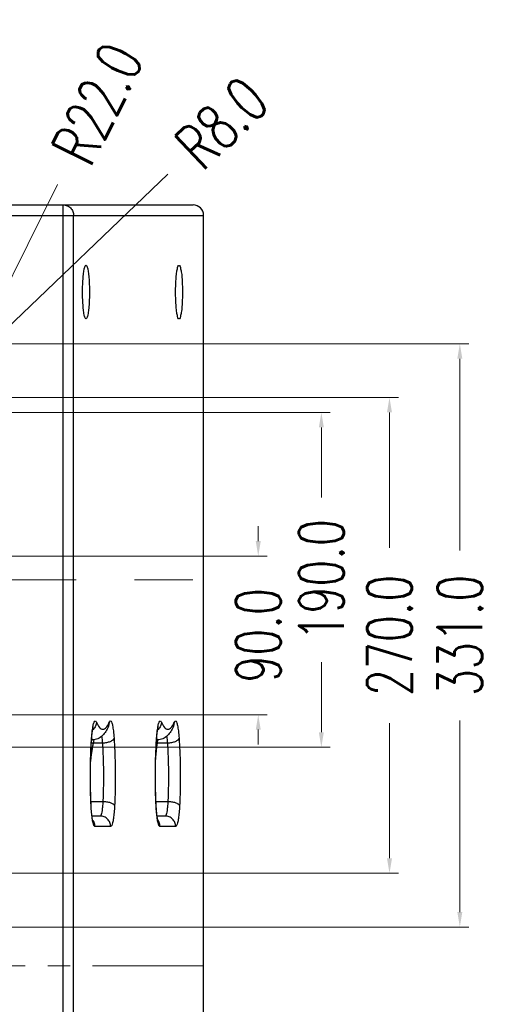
# Model space of a CAD drawing. Header units: inches. Extents: x 9801 to 15852, y -1049 to 3517.
# Tile 16 of 24: x 14223 to 14490, y 1470 to 2028. Entities that reach past the tile are written whole.
import ezdxf

# ---------------------------------------------------------------- set-up
doc = ezdxf.new("R2010")
doc.units = ezdxf.units.IN
doc.header["$LTSCALE"] = 17
doc.header["$MEASUREMENT"] = 0
doc.header["$PDMODE"] = 3
doc.header["$PDSIZE"] = 0.3125
doc.linetypes.add('CENTER', pattern=[0.6, 0.375, -0.075, 0.075, -0.075])
doc.layers.get('0').update_dxf_attribs({"linetype": 'CONTINUOUS'})
doc.layers.get('Defpoints').update_dxf_attribs({"linetype": 'CONTINUOUS'})
for name, color, linetype in [('3_ALL_AXES', 7, 'CONTINUOUS'), ('5标注', 1, 'CONTINUOUS'), ('7_ALL_FEATURES', 7, 'CONTINUOUS')]:
    doc.layers.add(name, color=color, linetype=linetype)
doc.layers.add('center', color=1, linetype='CENTER', lineweight=5)
doc.styles.add('TXT', font='txt.shx', dxfattribs={"width": 0.7, "bigfont": 'INTECAD.SHX'})
doc.dimstyles.new('标准样式', dxfattribs={"dimscale": 17, "dimtxt": 1.5, "dimasz": 0.5, "dimexe": 0.3, "dimexo": 0.2, "dimgap": 1, "dimtad": 0, "dimdec": 1, "dimzin": 1, "dimdsep": 46, "dimtxsty": 'TXT', "dimcen": 0.09, "dimclrd": 5, "dimclre": 252, "dimadec": 1, "dimazin": 0, "dimtfac": 1, "dimtdec": 1, "dimtofl": 0, "dimtmove": 0, "dimatfit": 3, "dimfxl": 0, "dimtzin": 0, "dimlwd": 13, "dimlwe": 13, "dimarcsym": 0})
doc.dimstyles.new('标准样式$3', dxfattribs={"dimscale": 17, "dimtxt": 1.5, "dimasz": 0.5, "dimexe": 0.3, "dimexo": 0.1, "dimgap": 1, "dimtad": 0, "dimtih": 1, "dimdec": 1, "dimzin": 1, "dimdsep": 46, "dimtxsty": 'TXT', "dimcen": 0.09, "dimclrd": 4, "dimclre": 4, "dimadec": 1, "dimazin": 0, "dimtfac": 1, "dimtdec": 1, "dimtmove": 0, "dimatfit": 3, "dimfxl": 0, "dimtzin": 0, "dimlwd": 13, "dimlwe": 13, "dimarcsym": 0})
doc.dimstyles.new('标准样式$4', dxfattribs={"dimscale": 17, "dimtxt": 1.5, "dimasz": 0.5, "dimexe": 0.3, "dimexo": 0.1, "dimgap": 1, "dimtad": 0, "dimdec": 1, "dimzin": 1, "dimdsep": 46, "dimtxsty": 'TXT', "dimcen": 0.09, "dimclrd": 4, "dimclre": 4, "dimadec": 1, "dimazin": 0, "dimtfac": 1, "dimtdec": 1, "dimtofl": 0, "dimtmove": 0, "dimatfit": 3, "dimfxl": 0, "dimtzin": 0, "dimlwd": 13, "dimlwe": 13, "dimarcsym": 0})

# ---------------------------------------------------------------- blocks, each defined once
blk = doc.blocks.new('*D28')
at = {"layer": '5标注', "color": 4, "lineweight": 13}
for p, q in [((14307.31, 1940.64), (14201.01, 1838.89)), ((14187.56, 1827.48), (14190.62, 1827.48)), ((14189.09, 1825.95), (14189.09, 1829.01))]:
    blk.add_line(p, q, dxfattribs=at)
at = {"layer": '5标注', "color": 4}
blk.add_solid([(14200.03, 1839.91), (14201.99, 1837.86), (14194.87, 1833.01)], dxfattribs=at)
at = {"layer": 'Defpoints', "color": 0}
for p in [(14194.87, 1833.01), (14189.09, 1827.48)]:
    blk.add_point(p, dxfattribs=at)
at = {"layer": '5标注', "color": 0, "insert": (14337.86, 1969.88), "char_height": 25.5, "attachment_point": 5, "rotation": 43.7467, "style": 'TXT'}
blk.add_mtext('R8.0', dxfattribs=at)
blk = doc.blocks.new('*D27')
at = {"layer": '5标注', "color": 4, "lineweight": 13}
for p, q in [((14244.59, 1934.86), (14207.13, 1859.31)), ((14193.59, 1830.45), (14193.59, 1833.51)), ((14192.06, 1831.98), (14195.12, 1831.98))]:
    blk.add_line(p, q, dxfattribs=at)
at = {"layer": '5标注', "color": 4}
blk.add_solid([(14205.86, 1859.93), (14208.4, 1858.68), (14203.36, 1851.69)], dxfattribs=at)
at = {"layer": 'Defpoints', "color": 0}
for p in [(14203.36, 1851.69), (14193.59, 1831.98)]:
    blk.add_point(p, dxfattribs=at)
at = {"layer": '5标注', "color": 0, "insert": (14267.33, 1980.75), "char_height": 25.5, "attachment_point": 5, "rotation": 63.6334, "style": 'TXT'}
blk.add_mtext('R22.0', dxfattribs=at)
blk = doc.blocks.new('*D40')
at = {"layer": '5标注', "color": 5, "lineweight": 13}
blk.add_line((14182.93, 1560.33), (14197.48, 1550.48), dxfattribs=at)
at = {"layer": '5标注', "color": 252, "lineweight": 13}
for p, q in [((14205.56, 1543.98), (14208.62, 1543.98)), ((14207.09, 1542.45), (14207.09, 1545.51))]:
    blk.add_line(p, q, dxfattribs=at)
at = {"layer": '5标注', "color": 5}
blk.add_solid([(14198.28, 1551.65), (14196.69, 1549.31), (14204.52, 1545.72)], dxfattribs=at)
at = {"layer": 'Defpoints', "color": 0}
for p in [(14204.52, 1545.72), (14209.66, 1542.24)]:
    blk.add_point(p, dxfattribs=at)
at = {"layer": '5标注', "color": 0, "insert": (14142.25, 1587.85), "char_height": 20.4, "attachment_point": 5, "rotation": 325.9141, "style": 'TXT'}
blk.add_mtext('\\A1;{\\H0.7x;\\S12-∅6.2^ 打M4的埋钉;}', dxfattribs=at)
blk = doc.blocks.new('*D77')
at = {"layer": '5标注', "color": 252, "lineweight": 13}
for p, q in [((14147.43, 1844.48), (14478.14, 1844.48)), ((14147.43, 1513.48), (14478.14, 1513.48))]:
    blk.add_line(p, q, dxfattribs=at)
at = {"layer": '5标注', "color": 5, "lineweight": 13}
for p, q in [((14473.04, 1835.98), (14473.04, 1727.22)), ((14473.04, 1521.98), (14473.04, 1630.74))]:
    blk.add_line(p, q, dxfattribs=at)
at = {"layer": '5标注', "color": 5}
for points in [[(14471.63, 1835.98), (14474.46, 1835.98), (14473.04, 1844.48)], [(14471.63, 1521.98), (14474.46, 1521.98), (14473.04, 1513.48)]]:
    blk.add_solid(points, dxfattribs=at)
at = {"layer": 'Defpoints', "color": 0}
for p in [(14144.03, 1844.48), (14473.04, 1844.48), (14144.03, 1513.48)]:
    blk.add_point(p, dxfattribs=at)
at = {"layer": '5标注', "color": 0, "insert": (14473.04, 1678.98), "char_height": 25.5, "attachment_point": 5, "rotation": 90, "style": 'TXT'}
blk.add_mtext('331.0', dxfattribs=at)
blk = doc.blocks.new('*D76')
at = {"layer": '5标注', "color": 252, "lineweight": 13}
for p, q in [((14212.13, 1813.98), (14438.2, 1813.98)), ((14212.13, 1543.98), (14438.2, 1543.98))]:
    blk.add_line(p, q, dxfattribs=at)
at = {"layer": '5标注', "color": 5, "lineweight": 13}
for p, q in [((14433.1, 1805.48), (14433.1, 1728.7)), ((14433.1, 1552.48), (14433.1, 1629.25))]:
    blk.add_line(p, q, dxfattribs=at)
at = {"layer": '5标注', "color": 5}
for points in [[(14431.68, 1805.48), (14434.52, 1805.48), (14433.1, 1813.98)], [(14431.68, 1552.48), (14434.52, 1552.48), (14433.1, 1543.98)]]:
    blk.add_solid(points, dxfattribs=at)
at = {"layer": 'Defpoints', "color": 0}
for p in [(14208.73, 1813.98), (14208.73, 1543.98), (14433.1, 1543.98)]:
    blk.add_point(p, dxfattribs=at)
at = {"layer": '5标注', "color": 0, "insert": (14433.1, 1678.98), "char_height": 25.5, "attachment_point": 5, "rotation": 90, "style": 'TXT'}
blk.add_mtext('270.0', dxfattribs=at)
blk = doc.blocks.new('*D75')
at = {"layer": '5标注', "color": 252, "lineweight": 13}
for p, q in [((14179.79, 1805.48), (14399.52, 1805.48)), ((14179.79, 1615.48), (14399.52, 1615.48))]:
    blk.add_line(p, q, dxfattribs=at)
at = {"layer": '5标注', "color": 5, "lineweight": 13}
for p, q in [((14394.42, 1796.98), (14394.42, 1757.23)), ((14394.42, 1623.98), (14394.42, 1663.73))]:
    blk.add_line(p, q, dxfattribs=at)
at = {"layer": '5标注', "color": 5}
for points in [[(14393, 1796.98), (14395.83, 1796.98), (14394.42, 1805.48)], [(14393, 1623.98), (14395.83, 1623.98), (14394.42, 1615.48)]]:
    blk.add_solid(points, dxfattribs=at)
at = {"layer": 'Defpoints', "color": 0}
for p in [(14176.39, 1805.48), (14176.39, 1615.48), (14394.42, 1615.48)]:
    blk.add_point(p, dxfattribs=at)
at = {"layer": '5标注', "color": 0, "insert": (14394.42, 1710.48), "char_height": 25.5, "attachment_point": 5, "rotation": 90, "style": 'TXT'}
blk.add_mtext('190.0', dxfattribs=at)
blk = doc.blocks.new('*D74')
at = {"layer": '5标注', "color": 5, "lineweight": 13}
for p, q in [((14358.6, 1732.48), (14358.6, 1740.98)), ((14358.6, 1625.48), (14358.6, 1616.98))]:
    blk.add_line(p, q, dxfattribs=at)
at = {"layer": '5标注', "color": 252, "lineweight": 13}
for p, q in [((14211.91, 1723.98), (14363.7, 1723.98)), ((14211.91, 1633.98), (14363.7, 1633.98))]:
    blk.add_line(p, q, dxfattribs=at)
at = {"layer": '5标注', "color": 5}
for points in [[(14357.18, 1732.48), (14360.01, 1732.48), (14358.6, 1723.98)], [(14357.18, 1625.48), (14360.01, 1625.48), (14358.6, 1633.98)]]:
    blk.add_solid(points, dxfattribs=at)
at = {"layer": 'Defpoints', "color": 0}
for p in [(14208.51, 1723.98), (14208.51, 1633.98), (14358.6, 1633.98)]:
    blk.add_point(p, dxfattribs=at)
at = {"layer": '5标注', "color": 0, "insert": (14358.6, 1678.98), "char_height": 25.5, "attachment_point": 5, "rotation": 90, "style": 'TXT'}
blk.add_mtext('90.0', dxfattribs=at)

msp = doc.modelspace()

# ---------------------------------------------------------------- linework, layer by layer
at = {"color": 7, "linetype": 'Continuous'}
for p, q in [((13862.59, 1923.28), (14321.59, 1923.28)), ((14247.83, 1059.68), (14247.83, 1923.28)), ((13856.59, 1917.28), (14327.59, 1917.28)), ((14253.78, 1065.68), (14253.78, 1917.28)), ((14273.97, 1629.71), (14273.52, 1627.3)), ((14310.88, 1629.71), (14310.42, 1627.3)), ((14263.96, 1620.26), (14263.99, 1620.67)), ((14263.99, 1620.67), (14264.03, 1620.26)), ((14264.03, 1620.26), (14264.06, 1620.67)), ((14264.85, 1625.64), (14264.62, 1625.43)), ((14300.87, 1620.26), (14300.89, 1620.67)), ((14300.89, 1620.67), (14300.93, 1620.26)), ((14300.93, 1620.26), (14300.96, 1620.67)), ((14301.76, 1625.64), (14301.52, 1625.43)), ((14264.41, 1619.68), (14264.03, 1619.68)), ((14265, 1617.81), (14265.19, 1618.73)), ((14270.1, 1617.81), (14265, 1617.81)), ((14265.19, 1618.73), (14265.43, 1619.9)), ((14301.31, 1619.68), (14300.93, 1619.68)), ((14307.01, 1617.81), (14301.32, 1617.81)), ((14270.37, 1584.54), (14263.67, 1584.54)), ((14263.69, 1582.35), (14263.68, 1582.65)), ((14263.69, 1582.35), (14263.73, 1582.65)), ((14263.75, 1582.36), (14263.73, 1582.65)), ((14307.27, 1584.54), (14300.57, 1584.54)), ((14300.59, 1582.35), (14300.58, 1582.65)), ((14300.59, 1582.35), (14300.63, 1582.65)), ((14300.65, 1582.36), (14300.63, 1582.65)), ((14268.86, 1576.48), (14264.26, 1576.48)), ((14305.76, 1576.48), (14301.17, 1576.48)), ((14274.81, 1570.48), (14265.91, 1570.48)), ((14311.72, 1570.48), (14302.81, 1570.48))]:
    msp.add_line(p, q, dxfattribs=at)
msp.add_arc((14321.59, 1917.28), 6, 0, 90, dxfattribs=at)
for points, start_tangent, end_tangent in [([(14247.83, 1923.28), (14250.1, 1922.82), (14252.03, 1921.52), (14253.32, 1919.57), (14253.78, 1917.28)], (1, 0), (0, -1)), ([(14311.68, 1873.78), (14311.76, 1878.08), (14311.99, 1882.02), (14312.35, 1885.3), (14312.82, 1887.65), (14313.35, 1888.87), (14313.62, 1888.92)], (0, 1), (1, 0)), ([(14313.62, 1888.92), (14313.9, 1888.87), (14314.43, 1887.65), (14314.9, 1885.3), (14315.26, 1882.02), (14315.49, 1878.08), (14315.57, 1873.78)], (1, 0), (0, -1)), ([(14313.62, 1858.63), (14313.35, 1858.68), (14312.82, 1859.91), (14312.35, 1862.25), (14311.99, 1865.53), (14311.76, 1869.48), (14311.68, 1873.78)], (-1, 0), (0, 1)), ([(14315.57, 1873.78), (14315.49, 1869.48), (14315.26, 1865.53), (14314.9, 1862.25), (14314.43, 1859.91), (14313.9, 1858.68), (14313.62, 1858.63)], (0, -1), (-1, 0)), ([(14264.27, 1623.09), (14264.53, 1625.15), (14264.77, 1626.52), (14264.95, 1627.23), (14264.96, 1627.3), (14264.97, 1627.33)], (0.10588, 0.994379), (-0.597462, 0.801898)), ([(14264.37, 1624.77), (14264.88, 1627.88), (14265.47, 1629.82), (14266.11, 1630.45), (14266.75, 1629.71)], (0.135221, 0.990815), (0.401984, -0.915647)), ([(14273.52, 1627.3), (14272.02, 1624.45), (14270.15, 1622.11), (14267.57, 1620.35), (14264.41, 1619.68)], (-0.401984, -0.915647), (-1, 0)), ([(14266.75, 1629.71), (14266.21, 1627.51), (14264.85, 1625.64)], (-0.03686, -0.99932), (-0.730433, -0.682985)), ([(14266.75, 1629.71), (14268.53, 1626.69), (14270.36, 1625.68), (14272.18, 1626.69)], (0.401984, -0.915647), (0.692619, 0.721304)), ([(14272.18, 1626.69), (14272.93, 1627.64)], (0.692619, 0.721304), (0.543284, 0.839549)), ([(14272.93, 1627.64), (14273.97, 1629.71)], (0.543284, 0.839549), (0.401984, 0.915647)), ([(14273.97, 1629.71), (14274.61, 1630.45), (14275.25, 1629.82), (14275.84, 1627.88), (14276.34, 1624.76), (14276.73, 1620.67)], (0.401984, 0.915647), (0.068924, -0.997622)), ([(14301.17, 1623.09), (14301.43, 1625.15), (14301.68, 1626.52), (14301.85, 1627.23), (14301.87, 1627.3), (14301.87, 1627.33)], (0.10588, 0.994379), (-0.597462, 0.801898)), ([(14301.28, 1624.77), (14301.78, 1627.88), (14302.37, 1629.82), (14303.01, 1630.45), (14303.65, 1629.71)], (0.135221, 0.990815), (0.401984, -0.915647)), ([(14310.42, 1627.3), (14308.92, 1624.45), (14307.05, 1622.11), (14304.47, 1620.35), (14301.31, 1619.68)], (-0.401984, -0.915647), (-1, 0)), ([(14303.65, 1629.71), (14303.11, 1627.51), (14301.76, 1625.64)], (-0.03686, -0.99932), (-0.730433, -0.682985)), ([(14303.65, 1629.71), (14305.44, 1626.69), (14307.26, 1625.68), (14309.09, 1626.69)], (0.401984, -0.915647), (0.692619, 0.721304)), ([(14309.09, 1626.69), (14309.83, 1627.64)], (0.692619, 0.721304), (0.543284, 0.839549)), ([(14309.83, 1627.64), (14310.88, 1629.71)], (0.543284, 0.839549), (0.401984, 0.915647)), ([(14310.88, 1629.71), (14311.52, 1630.45), (14312.15, 1629.82), (14312.74, 1627.88), (14313.25, 1624.76), (14313.63, 1620.67)], (0.401984, 0.915647), (0.068924, -0.997622)), ([(14263.99, 1620.67), (14264.37, 1624.77)], (0.068924, 0.997622), (0.135221, 0.990815)), ([(14264.06, 1620.67), (14264.27, 1623.09)], (0.073168, 0.99732), (0.10588, 0.994379)), ([(14269.66, 1621.78), (14269.84, 1620.59), (14270.1, 1617.81)], (0.166244, -0.986085), (0.068924, -0.997622)), ([(14276.73, 1620.67), (14276.02, 1619.58), (14274.51, 1618.65), (14272.43, 1618.03), (14270.1, 1617.81)], (-0.2282, -0.973614), (-1, 0)), ([(14276.73, 1620.67), (14277, 1616.21), (14277.22, 1610.91), (14277.38, 1605.03), (14277.43, 1598.89), (14277.38, 1592.84), (14277.23, 1587.23), (14277.03, 1582.35)], (0.068924, -0.997622), (-0.049842, -0.998757)), ([(14300.89, 1620.67), (14301.28, 1624.77)], (0.068924, 0.997622), (0.135221, 0.990815)), ([(14300.96, 1620.67), (14301.17, 1623.09)], (0.073168, 0.99732), (0.10588, 0.994379)), ([(14306.56, 1621.78), (14306.75, 1620.59), (14307.01, 1617.81)], (0.166244, -0.986085), (0.068924, -0.997622)), ([(14313.63, 1620.67), (14312.92, 1619.58), (14311.41, 1618.65), (14309.34, 1618.03), (14307.01, 1617.81)], (-0.2282, -0.973614), (-1, 0)), ([(14313.63, 1620.67), (14313.9, 1616.21), (14314.13, 1610.91), (14314.28, 1605.03), (14314.33, 1598.89), (14314.28, 1592.84), (14314.14, 1587.23), (14313.93, 1582.35)], (0.068924, -0.997622), (-0.049842, -0.998757)), ([(14263.68, 1582.65), (14263.49, 1587.04), (14263.35, 1592.52), (14263.29, 1598.5), (14263.34, 1604.64), (14263.48, 1610.6), (14263.71, 1616.03), (14263.96, 1620.26)], (-0.048825, 0.998807), (0.067269, 0.997735)), ([(14263.73, 1582.65), (14263.41, 1592.01), (14263.35, 1601.75), (14263.56, 1611.33), (14264.03, 1620.26)], (-0.049842, 0.998757), (0.068924, 0.997622)), ([(14263.47, 1607.38), (14263.59, 1608.55), (14263.88, 1611.08), (14264.23, 1613.51), (14264.61, 1615.77), (14265, 1617.81)], (0.097245, 0.99526), (0.169637, 0.985507)), ([(14263.91, 1618.06), (14265, 1617.81)], (0.958143, -0.286291), (0.98563, -0.168916)), ([(14263.96, 1619.74), (14264.41, 1619.68)], (0.961381, -0.275221), (1, 0.000003)), ([(14270.1, 1617.81), (14270.34, 1613.94), (14270.54, 1609.34), (14270.67, 1604.23), (14270.71, 1598.9), (14270.67, 1593.65), (14270.54, 1588.78), (14270.37, 1584.54)], (0.068924, -0.997622), (-0.049842, -0.998757)), ([(14300.58, 1582.65), (14300.4, 1587.04), (14300.25, 1592.52), (14300.19, 1598.5), (14300.24, 1604.64), (14300.39, 1610.6), (14300.62, 1616.03), (14300.87, 1620.26)], (-0.048825, 0.998807), (0.067269, 0.997735)), ([(14300.63, 1582.65), (14300.31, 1592.01), (14300.25, 1601.75), (14300.46, 1611.33), (14300.93, 1620.26)], (-0.049842, 0.998757), (0.068924, 0.997622)), ([(14300.42, 1609.68), (14300.5, 1610.61), (14300.74, 1613.09), (14301.02, 1615.49), (14301.32, 1617.81)], (0.084368, 0.996435), (0.142938, 0.989732)), ([(14300.8, 1617.91), (14301.32, 1617.81)], (0.976228, -0.216748), (0.988177, -0.153316)), ([(14300.87, 1619.74), (14301.31, 1619.68)], (0.961381, -0.275221), (1, 0.000003)), ([(14301.32, 1617.81), (14301.46, 1618.7), (14301.59, 1619.61), (14301.62, 1619.74)], (0.171263, 0.985225), (0.15606, 0.987748)), ([(14307.01, 1617.81), (14307.24, 1613.94), (14307.44, 1609.34), (14307.57, 1604.23), (14307.62, 1598.9), (14307.57, 1593.65), (14307.45, 1588.78), (14307.27, 1584.54)], (0.068924, -0.997622), (-0.049842, -0.998757)), ([(14264.34, 1575.09), (14263.96, 1578.4), (14263.69, 1582.35)], (-0.14917, 0.988812), (-0.049842, 0.998757)), ([(14264.77, 1573.66), (14264.77, 1573.66), (14264.64, 1574.22), (14264.42, 1575.36), (14264.17, 1577.12), (14263.93, 1579.53), (14263.75, 1582.36)], (0.914276, 0.405092), (-0.052924, 0.998599)), ([(14270.37, 1584.54), (14270.18, 1581.85), (14269.92, 1579.61), (14269.61, 1577.91), (14269.25, 1576.84), (14268.86, 1576.48)], (-0.049842, -0.998757), (-1, 0)), ([(14277.03, 1582.35), (14276.3, 1583.19), (14274.78, 1583.9), (14272.7, 1584.38), (14270.37, 1584.54)], (-0.308643, 0.951178), (-1, 0)), ([(14277.03, 1582.35), (14276.76, 1578.4), (14276.38, 1575.09), (14275.91, 1572.58), (14275.38, 1571.02), (14274.81, 1570.48)], (-0.049842, -0.998757), (-1, 0)), ([(14301.24, 1575.09), (14300.86, 1578.4), (14300.59, 1582.35)], (-0.14917, 0.988812), (-0.049842, 0.998757)), ([(14301.67, 1573.66), (14301.68, 1573.66), (14301.54, 1574.22), (14301.32, 1575.36), (14301.08, 1577.12), (14300.84, 1579.53), (14300.65, 1582.36)], (0.914276, 0.405092), (-0.052924, 0.998599)), ([(14307.27, 1584.54), (14307.08, 1581.85), (14306.83, 1579.61), (14306.51, 1577.91), (14306.15, 1576.84), (14305.76, 1576.48)], (-0.049842, -0.998757), (-1, 0)), ([(14313.93, 1582.35), (14313.21, 1583.19), (14311.69, 1583.9), (14309.6, 1584.38), (14307.27, 1584.54)], (-0.308643, 0.951178), (-1, 0)), ([(14313.93, 1582.35), (14313.66, 1578.4), (14313.28, 1575.09), (14312.81, 1572.58), (14312.28, 1571.02), (14311.72, 1570.48)], (-0.049842, -0.998757), (-1, 0)), ([(14274.81, 1570.48), (14274.36, 1572.77), (14273.07, 1574.72), (14271.14, 1576.02), (14268.86, 1576.48)], (0, 1), (-1, 0)), ([(14311.72, 1570.48), (14311.26, 1572.77), (14309.97, 1574.72), (14308.04, 1576.02), (14305.76, 1576.48)], (0, 1), (-1, 0)), ([(14265.91, 1570.48), (14265.34, 1571.02), (14264.81, 1572.59), (14264.34, 1575.09)], (-1, 0), (-0.14917, 0.988812)), ([(14265.45, 1572.77), (14264.82, 1573.93)], (-0.379576, 0.92516), (-0.572814, 0.819685)), ([(14265.91, 1570.48), (14265.45, 1572.77)], (0, 1), (-0.379576, 0.92516)), ([(14302.81, 1570.48), (14302.24, 1571.02), (14301.71, 1572.59), (14301.24, 1575.09)], (-1, 0), (-0.14917, 0.988812)), ([(14302.36, 1572.77), (14301.72, 1573.93)], (-0.379576, 0.92516), (-0.572814, 0.819685)), ([(14302.81, 1570.48), (14302.36, 1572.77)], (0, 1), (-0.379576, 0.92516))]:
    msp.add_spline(points, degree=3, dxfattribs=dict(at, start_tangent=start_tangent, end_tangent=end_tangent))
at = {"layer": '3_ALL_AXES', "color": 7, "linetype": 'Continuous'}
for points, start_tangent, end_tangent in [([(14260.81, 1858.53), (14260.27, 1859.15), (14259.77, 1860.95), (14259.35, 1863.79), (14259.05, 1867.44), (14258.89, 1871.61), (14258.89, 1875.95), (14259.05, 1880.11), (14259.35, 1883.77), (14259.77, 1886.61), (14260.27, 1888.41), (14260.81, 1889.03)], (-1, 0), (1, 0)), ([(14260.81, 1889.03), (14261.36, 1888.41), (14261.86, 1886.61), (14262.28, 1883.77), (14262.58, 1880.11), (14262.74, 1875.95), (14262.74, 1871.61), (14262.58, 1867.44), (14262.28, 1863.79), (14261.86, 1860.95), (14261.36, 1859.15), (14260.81, 1858.53)], (1, 0), (-1, 0))]:
    msp.add_spline(points, degree=3, dxfattribs=dict(at, start_tangent=start_tangent, end_tangent=end_tangent))
at = {"layer": '7_ALL_FEATURES', "color": 7, "linetype": 'Continuous'}
for p, q in [((13862.59, 1923.28), (14321.59, 1923.28)), ((13856.59, 1917.28), (14327.59, 1917.28)), ((14327.59, 1065.68), (14327.59, 1917.28))]:
    msp.add_line(p, q, dxfattribs=at)
msp.add_arc((14321.59, 1917.28), 6, 0, 90, dxfattribs=at)
at = {"layer": 'center', "color": 1, "linetype": 'CENTER', "ltscale": 26}
msp.add_line((13824.25, 1710.48), (14346.11, 1710.48), dxfattribs=at)
at = {"layer": 'center', "color": 1, "linetype": 'CENTER', "ltscale": 10}
msp.add_line((13856.59, 1491.48), (14327.59, 1491.48), dxfattribs=at)

# ---------------------------------------------------------------- dimensions: what is measured, and where the dimension line sits
at = {"layer": '5标注'}
for center, mpoint, picture, middle in [((14193.59, 1831.98), (14203.36, 1851.69), '*D27', (14267.33, 1980.75)), ((14189.09, 1827.48), (14194.87, 1833.01), '*D28', (14337.86, 1969.88))]:
    dim = msp.add_radius_dim(center=center, mpoint=mpoint, dimstyle='标准样式$4', override={"dimscale": 17}, dxfattribs=at)
    dim.commit()
    dim.dimension.update_dxf_attribs({"geometry": picture, "text_midpoint": middle, "dimtype": 164})
for base, p1, p2, picture, middle in [((14473.04, 1844.48), (14144.03, 1513.48), (14144.03, 1844.48), '*D77', (14473.04, 1678.98)), ((14433.1, 1543.98), (14208.73, 1813.98), (14208.73, 1543.98), '*D76', (14433.1, 1678.98)), ((14394.42, 1615.48), (14176.39, 1805.48), (14176.39, 1615.48), '*D75', (14394.42, 1710.48))]:
    dim = msp.add_linear_dim(base=base, p1=p1, p2=p2, angle=90, dimstyle='标准样式', override={"dimscale": 17}, dxfattribs=at)
    dim.commit()
    dim.dimension.update_dxf_attribs({"geometry": picture, "text_midpoint": middle})
dim = msp.add_linear_dim(base=(14358.6, 1633.98), p1=(14208.51, 1723.98), p2=(14208.51, 1633.98), angle=90, dimstyle='标准样式', override={"dimscale": 17}, dxfattribs=at)
dim.commit()
dim.dimension.update_dxf_attribs({"geometry": '*D74', "text_midpoint": (14358.6, 1678.98), "dimtype": 160})
dim = msp.add_diameter_dim_2p(p1=(14209.66, 1542.24), p2=(14204.52, 1545.72), text='\\A1;{\\H0.7x;\\S12-<>^ 打M4的埋钉;}', dimstyle='标准样式$3', override={"dimtxt": 1.2, "dimexo": 0.2, "dimtih": 0, "dimclrd": 5, "dimclre": 252, "dimtofl": 0}, dxfattribs=at)
dim.commit()
dim.dimension.update_dxf_attribs({"geometry": '*D40', "text_midpoint": (14142.25, 1587.85), "dimtype": 163})

doc.saveas('drawing.dxf')
